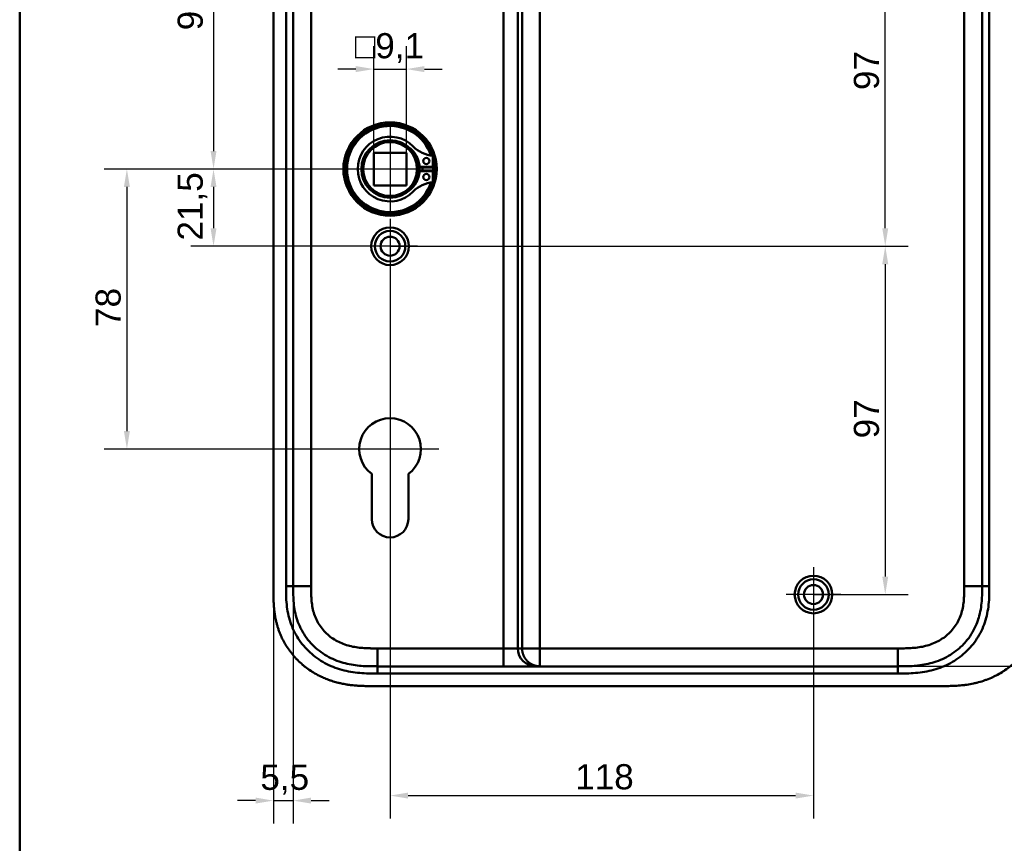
# Model space of a CAD drawing. Header units: millimetres. Extents: x 20 to 833, y 20 to 574.
# Tile 10 of 24: x 20 to 294, y 212 to 442. Entities that reach past the tile are written whole.
import ezdxf

# ---------------------------------------------------------------- set-up
doc = ezdxf.new("R2010")
doc.units = ezdxf.units.MM
doc.header["$LTSCALE"] = 2
for name, color, linetype, lineweight in [('Bemaßungen(DIN)', 7, 'Continuous', 25), ('Mittelpunktmarkierung(DIN)', 7, 'Continuous', 25), ('Sichtbare Kanten(DIN)', 7, 'Continuous', 50), ('Sichtbare tangentiale Kanten(DIN)', 7, 'Continuous', 50), ('Skizziergeometrie(DIN)', 7, 'Continuous', 50)]:
    doc.layers.add(name, color=color, linetype=linetype, lineweight=lineweight)
doc.styles.add('STANDARD-DIN~0', font='arial.ttf')
doc.dimstyles.new('CAD-LAN', dxfattribs={"dimscale": 2, "dimtxt": 3.5, "dimasz": 2.5, "dimexe": 3.175, "dimexo": 0, "dimgap": 0.8, "dimtad": 1, "dimrnd": 1e-08, "dimtxsty": 'STANDARD-DIN~0', "dimcen": 0.09, "dimdle": 10, "dimclrd": 250, "dimclre": 250, "dimclrt": 250, "dimadec": 0, "dimazin": 2, "dimtfac": 1, "dimtmove": 0, "dimatfit": 3, "dimfxl": 1, "dimtolj": 1, "dimtzin": 0, "dimlwd": 25, "dimlwe": 25, "dimarcsym": 0})

# ---------------------------------------------------------------- blocks, each defined once
blk = doc.blocks.new('Ränder Standardrahmen')
at = {"layer": 'Skizziergeometrie(DIN)', "flags": 128}
blk.add_lwpolyline([(10, 10), (10, 287), (410, 287), (410, 10), (10, 10)], dxfattribs=at)
blk = doc.blocks.new('*D8')
at = {"layer": 'Bemaßungen(DIN)', "color": 250, "linetype": 'Continuous', "lineweight": 25, "true_color": 0x3f3f3f, "transparency": 16777216}
for p, q in [((119.76, 495.43), (67.67, 495.43)), ((74.02, 490.43), (74.02, 404.93)), ((123.22, 399.93), (67.67, 399.93))]:
    blk.add_line(p, q, dxfattribs=at)
at = {"layer": 'Bemaßungen(DIN)', "color": 250, "linetype": 'Continuous', "true_color": 0x3f3f3f, "transparency": 16777216}
for points in [[(73.19, 490.43), (74.85, 490.43), (74.02, 495.43)], [(73.19, 404.93), (74.85, 404.93), (74.02, 399.93)]]:
    blk.add_solid(points, dxfattribs=at)
at = {"layer": 'Defpoints', "color": 0, "linetype": 'Continuous', "transparency": 16777216}
for p in [(119.76, 495.43), (74.02, 399.93), (123.22, 399.93)]:
    blk.add_point(p, dxfattribs=at)
at = {"layer": 'Bemaßungen(DIN)', "color": 250, "linetype": 'Continuous', "lineweight": 25, "true_color": 0x3f3f3f, "transparency": 16777216, "insert": (64.01, 438.56), "char_height": 7, "attachment_point": 1, "rotation": 90, "style": 'STANDARD-DIN~0'}
blk.add_mtext('\\A1;95,5', dxfattribs=at)
blk = doc.blocks.new('*D9')
at = {"layer": 'Bemaßungen(DIN)', "color": 250, "linetype": 'Continuous', "lineweight": 25, "true_color": 0x3f3f3f, "transparency": 16777216}
for p, q in [((123.22, 399.93), (67.67, 399.93)), ((74.02, 394.93), (74.02, 383.43)), ((123.22, 378.43), (67.67, 378.43))]:
    blk.add_line(p, q, dxfattribs=at)
at = {"layer": 'Bemaßungen(DIN)', "color": 250, "linetype": 'Continuous', "true_color": 0x3f3f3f, "transparency": 16777216}
for points in [[(73.19, 394.93), (74.85, 394.93), (74.02, 399.93)], [(73.19, 383.43), (74.85, 383.43), (74.02, 378.43)]]:
    blk.add_solid(points, dxfattribs=at)
at = {"layer": 'Defpoints', "color": 0, "linetype": 'Continuous', "transparency": 16777216}
for p in [(123.22, 399.93), (74.02, 378.43), (123.22, 378.43)]:
    blk.add_point(p, dxfattribs=at)
at = {"layer": 'Bemaßungen(DIN)', "color": 250, "linetype": 'Continuous', "lineweight": 25, "true_color": 0x3f3f3f, "transparency": 16777216, "insert": (64.01, 380), "char_height": 7, "attachment_point": 1, "rotation": 90, "style": 'STANDARD-DIN~0'}
blk.add_mtext('\\A1;21,5', dxfattribs=at)
blk = doc.blocks.new('*D11')
at = {"layer": 'Bemaßungen(DIN)', "color": 250, "linetype": 'Continuous', "lineweight": 25, "true_color": 0x3f3f3f, "transparency": 16777216}
for p, q in [((123.22, 399.93), (43.53, 399.93)), ((49.88, 394.93), (49.88, 326.93)), ((123.22, 321.93), (43.53, 321.93))]:
    blk.add_line(p, q, dxfattribs=at)
at = {"layer": 'Bemaßungen(DIN)', "color": 250, "linetype": 'Continuous', "true_color": 0x3f3f3f, "transparency": 16777216}
for points in [[(49.04, 394.93), (50.71, 394.93), (49.88, 399.93)], [(49.04, 326.93), (50.71, 326.93), (49.88, 321.93)]]:
    blk.add_solid(points, dxfattribs=at)
at = {"layer": 'Defpoints', "color": 0, "linetype": 'Continuous', "transparency": 16777216}
for p in [(123.22, 399.93), (49.88, 321.93), (123.22, 321.93)]:
    blk.add_point(p, dxfattribs=at)
at = {"layer": 'Bemaßungen(DIN)', "color": 250, "linetype": 'Continuous', "lineweight": 25, "true_color": 0x3f3f3f, "transparency": 16777216, "insert": (41.13, 355.94), "char_height": 7, "attachment_point": 1, "rotation": 90, "style": 'STANDARD-DIN~0'}
blk.add_mtext('\\A1;78', dxfattribs=at)
blk = doc.blocks.new('*D12')
at = {"layer": 'Bemaßungen(DIN)', "color": 250, "linetype": 'Continuous', "lineweight": 25, "true_color": 0x3f3f3f, "transparency": 16777216}
for p, q in [((90.72, 282.71), (90.72, 217.68)), ((96.22, 283.71), (96.22, 217.68)), ((85.72, 224.03), (80.72, 224.03)), ((90.72, 224.03), (96.22, 224.03)), ((101.22, 224.03), (106.22, 224.03))]:
    blk.add_line(p, q, dxfattribs=at)
at = {"layer": 'Bemaßungen(DIN)', "color": 250, "linetype": 'Continuous', "true_color": 0x3f3f3f, "transparency": 16777216}
for points in [[(85.72, 224.87), (85.72, 223.2), (90.72, 224.03)], [(101.22, 224.87), (101.22, 223.2), (96.22, 224.03)]]:
    blk.add_solid(points, dxfattribs=at)
at = {"layer": 'Defpoints', "color": 0, "linetype": 'Continuous', "transparency": 16777216}
for p in [(90.72, 282.71), (96.22, 283.71), (96.22, 224.03)]:
    blk.add_point(p, dxfattribs=at)
at = {"layer": 'Bemaßungen(DIN)', "color": 250, "linetype": 'Continuous', "lineweight": 25, "true_color": 0x3f3f3f, "transparency": 16777216, "insert": (87.07, 234.02), "char_height": 7, "attachment_point": 1, "style": 'STANDARD-DIN~0'}
blk.add_mtext('\\A1;5,5', dxfattribs=at)
blk = doc.blocks.new('*D13')
at = {"layer": 'Bemaßungen(DIN)', "color": 250, "linetype": 'Continuous', "lineweight": 25, "true_color": 0x3f3f3f, "transparency": 16777216}
for p, q in [((123.22, 370.78), (123.22, 219.08)), ((241.22, 273.78), (241.22, 219.08)), ((128.22, 225.43), (236.22, 225.43))]:
    blk.add_line(p, q, dxfattribs=at)
at = {"layer": 'Bemaßungen(DIN)', "color": 250, "linetype": 'Continuous', "true_color": 0x3f3f3f, "transparency": 16777216}
for points in [[(128.22, 226.26), (128.22, 224.6), (123.22, 225.43)], [(236.22, 226.26), (236.22, 224.6), (241.22, 225.43)]]:
    blk.add_solid(points, dxfattribs=at)
at = {"layer": 'Defpoints', "color": 0, "linetype": 'Continuous', "transparency": 16777216}
for p in [(123.22, 370.78), (241.22, 273.78), (241.22, 225.43)]:
    blk.add_point(p, dxfattribs=at)
at = {"layer": 'Bemaßungen(DIN)', "color": 250, "linetype": 'Continuous', "lineweight": 25, "true_color": 0x3f3f3f, "transparency": 16777216, "insert": (174.81, 234.18), "char_height": 7, "attachment_point": 1, "style": 'STANDARD-DIN~0'}
blk.add_mtext('\\A1;118', dxfattribs=at)
blk = doc.blocks.new('*D14')
at = {"layer": 'Bemaßungen(DIN)', "color": 250, "linetype": 'Continuous', "lineweight": 25, "true_color": 0x3f3f3f, "transparency": 16777216}
for p, q in [((241.22, 475.43), (267.57, 475.43)), ((261.22, 383.43), (261.22, 470.43)), ((123.22, 378.43), (267.57, 378.43))]:
    blk.add_line(p, q, dxfattribs=at)
at = {"layer": 'Bemaßungen(DIN)', "color": 250, "linetype": 'Continuous', "true_color": 0x3f3f3f, "transparency": 16777216}
for points in [[(260.39, 470.43), (262.05, 470.43), (261.22, 475.43)], [(260.39, 383.43), (262.05, 383.43), (261.22, 378.43)]]:
    blk.add_solid(points, dxfattribs=at)
at = {"layer": 'Defpoints', "color": 0, "linetype": 'Continuous', "transparency": 16777216}
for p in [(241.22, 475.43), (261.22, 475.43), (123.22, 378.43)]:
    blk.add_point(p, dxfattribs=at)
at = {"layer": 'Bemaßungen(DIN)', "color": 250, "linetype": 'Continuous', "lineweight": 25, "true_color": 0x3f3f3f, "transparency": 16777216, "insert": (252.47, 421.91), "char_height": 7, "attachment_point": 1, "rotation": 90, "style": 'STANDARD-DIN~0'}
blk.add_mtext('\\A1;97', dxfattribs=at)
blk = doc.blocks.new('*D15')
at = {"layer": 'Bemaßungen(DIN)', "color": 250, "linetype": 'Continuous', "lineweight": 25, "true_color": 0x3f3f3f, "transparency": 16777216}
for p, q in [((123.22, 378.43), (267.57, 378.43)), ((261.22, 373.43), (261.22, 286.43)), ((241.22, 281.43), (267.57, 281.43))]:
    blk.add_line(p, q, dxfattribs=at)
at = {"layer": 'Bemaßungen(DIN)', "color": 250, "linetype": 'Continuous', "true_color": 0x3f3f3f, "transparency": 16777216}
for points in [[(260.39, 373.43), (262.05, 373.43), (261.22, 378.43)], [(260.39, 286.43), (262.05, 286.43), (261.22, 281.43)]]:
    blk.add_solid(points, dxfattribs=at)
at = {"layer": 'Defpoints', "color": 0, "linetype": 'Continuous', "transparency": 16777216}
for p in [(123.22, 378.43), (241.22, 281.43), (261.22, 281.43)]:
    blk.add_point(p, dxfattribs=at)
at = {"layer": 'Bemaßungen(DIN)', "color": 250, "linetype": 'Continuous', "lineweight": 25, "true_color": 0x3f3f3f, "transparency": 16777216, "insert": (252.47, 324.91), "char_height": 7, "attachment_point": 1, "rotation": 90, "style": 'STANDARD-DIN~0'}
blk.add_mtext('\\A1;97', dxfattribs=at)
blk = doc.blocks.new('*D16')
at = {"layer": 'Bemaßungen(DIN)', "color": 250, "linetype": 'Continuous', "lineweight": 25, "true_color": 0x3f3f3f, "transparency": 16777216}
for p, q in [((118.67, 404.48), (118.67, 434.11)), ((127.77, 404.48), (127.77, 434.11)), ((113.67, 427.76), (108.67, 427.76)), ((118.67, 427.76), (127.77, 427.76)), ((132.77, 427.76), (137.77, 427.76))]:
    blk.add_line(p, q, dxfattribs=at)
at = {"layer": 'Bemaßungen(DIN)', "color": 250, "linetype": 'Continuous', "true_color": 0x3f3f3f, "transparency": 16777216}
for points in [[(113.67, 428.59), (113.67, 426.92), (118.67, 427.76)], [(132.77, 428.59), (132.77, 426.92), (127.77, 427.76)]]:
    blk.add_solid(points, dxfattribs=at)
at = {"layer": 'Defpoints', "color": 0, "linetype": 'Continuous', "transparency": 16777216}
for p in [(127.77, 427.76), (118.67, 404.48), (127.77, 404.48)]:
    blk.add_point(p, dxfattribs=at)
at = {"layer": 'Bemaßungen(DIN)', "color": 250, "linetype": 'Continuous', "lineweight": 25, "true_color": 0x3f3f3f, "transparency": 16777216, "insert": (113.45, 437.77), "char_height": 7, "attachment_point": 1, "style": 'STANDARD-DIN~0'}
blk.add_mtext('\\A1;\\fAIGDT|b0|i0;\\H7.0000;o\\fArial|b0|i0;\\H7.0000;9,1', dxfattribs=at)
blk = doc.blocks.new('*D17')
at = {"layer": 'Bemaßungen(DIN)', "color": 250, "linetype": 'Continuous', "lineweight": 25, "true_color": 0x3f3f3f, "transparency": 16777216}
for p, q in [((264.68, 495.43), (342.4, 495.43)), ((336.05, 490.43), (336.05, 266.43)), ((264.68, 261.43), (342.4, 261.43))]:
    blk.add_line(p, q, dxfattribs=at)
at = {"layer": 'Bemaßungen(DIN)', "color": 250, "linetype": 'Continuous', "true_color": 0x3f3f3f, "transparency": 16777216}
for points in [[(335.21, 490.43), (336.88, 490.43), (336.05, 495.43)], [(335.21, 266.43), (336.88, 266.43), (336.05, 261.43)]]:
    blk.add_solid(points, dxfattribs=at)
at = {"layer": 'Defpoints', "color": 0, "linetype": 'Continuous', "transparency": 16777216}
for p in [(264.68, 495.43), (264.68, 261.43), (336.05, 261.43)]:
    blk.add_point(p, dxfattribs=at)
at = {"layer": 'Bemaßungen(DIN)', "color": 250, "linetype": 'Continuous', "lineweight": 25, "true_color": 0x3f3f3f, "transparency": 16777216, "insert": (327.29, 370.65), "char_height": 7, "attachment_point": 1, "rotation": 90, "style": 'STANDARD-DIN~0'}
blk.add_mtext('\\A1;234', dxfattribs=at)

msp = doc.modelspace()

# ---------------------------------------------------------------- linework, layer by layer
at = {"layer": 'Mittelpunktmarkierung(DIN)', "linetype": 'Continuous'}
for p, q in [((123.22, 412.428), (123.22, 387.428)), ((135.72, 399.928), (110.72, 399.928)), ((123.22, 386.078), (123.22, 370.778)), ((130.87, 378.428), (115.57, 378.428)), ((123.22, 335.528), (123.22, 311.928)), ((136.82, 321.928), (109.62, 321.928)), ((241.22, 289.078), (241.22, 273.778)), ((248.87, 281.428), (233.57, 281.428))]:
    msp.add_line(p, q, dxfattribs=at)
at = {"layer": 'Sichtbare Kanten(DIN)'}
for p, q in [((90.72, 474.144), (90.72, 282.713)), ((118.67, 404.478), (127.77, 404.478)), ((118.67, 395.378), (118.67, 404.478)), ((127.77, 404.478), (127.77, 395.378)), ((135.178, 403.569), (135.178, 400.545)), ((135.178, 400.545), (131.478, 400.545)), ((131.478, 399.312), (135.178, 399.312)), ((135.178, 399.312), (135.178, 396.288)), ((118.67, 395.378), (127.77, 395.378)), ((118.12, 302.435), (118.125, 315.001)), ((128.325, 315.007), (128.32, 302.432)), ((119.758, 261.428), (119.747, 261.428)), ((119.758, 261.428), (154.85, 261.428)), ((154.85, 261.428), (163.817, 261.428)), ((163.817, 261.428), (164.993, 261.428)), ((164.993, 261.428), (264.682, 261.428)), ((118.759, 255.928), (276.681, 255.928))]:
    msp.add_line(p, q, dxfattribs=at)
for centre, radius in [((123.22, 399.928), 13), ((123.22, 399.928), 12.5), ((123.22, 399.928), 8), ((123.22, 399.928), 7.5), ((133.328, 402.16), 0.85), ((133.328, 397.697), 0.85), ((123.22, 378.428), 5.25), ((123.22, 378.428), 4.25), ((123.22, 378.428), 2.65), ((241.22, 281.428), 5.25), ((241.22, 281.428), 4.25), ((241.22, 281.428), 2.65)]:
    msp.add_circle(centre, radius, dxfattribs=at)
for centre, radius, start, end in [((123.22, 399.928), 12, 18.17213, 341.82787), ((123.22, 399.928), 9.017, 44.1409, 315.8591), ((135.918, 412.251), 8.678, 224.1409, 265.03295), ((123.954, 399.928), 7.55, 4.68501, 54.3129), ((123.22, 399.928), 8.2, 333.63056, 26.36944), ((123.22, 399.928), 12, 355.21102, 4.78898), ((123.954, 399.928), 7.55, 305.6871, 355.31499), ((123.22, 399.928), 9, 356.0711, 3.9289), ((135.918, 387.605), 8.678, 94.96705, 135.8591), ((123.22, 321.928), 8.6, 306.40888, 233.66516), ((123.22, 302.434), 5.1, 179.97961, 359.97961)]:
    msp.add_arc(centre, radius, start, end, dxfattribs=at)
for points in [[(96.22, 283.713), (96.22, 378.428), (96.22, 473.144)], [(288.22, 473.144), (288.22, 378.428), (288.22, 283.713)]]:
    msp.add_open_spline(points, degree=2, dxfattribs=at)
for points, knots in [([(90.72, 282.713), (90.72, 282.414), (90.72, 281.815), (90.726, 281.062), (90.739, 280.305), (90.756, 279.697), (90.79, 278.934), (90.828, 278.322), (90.903, 277.404), (91.005, 276.484), (91.193, 275.259), (91.376, 274.345), (91.593, 273.438), (91.756, 272.837), (91.983, 272.092), (92.183, 271.5), (92.456, 270.77), (92.693, 270.192), (93.075, 269.337), (93.493, 268.499), (94.186, 267.276), (94.871, 266.23), (95.805, 264.982), (96.613, 264.03), (97.694, 262.907), (98.612, 262.062), (99.819, 261.079), (100.83, 260.351), (102.145, 259.518), (103.235, 258.914), (104.496, 258.309), (105.355, 257.946), (106.226, 257.616), (106.813, 257.412), (107.7, 257.131), (108.597, 256.883), (109.803, 256.605), (110.715, 256.435), (111.629, 256.294), (112.24, 256.214), (113.003, 256.131), (113.614, 256.076), (114.377, 256.022), (114.986, 255.989), (115.899, 255.954), (117.11, 255.929), (118.162, 255.928), (118.759, 255.928)], [-0.99999789, -0.99999789, -0.99999789, -0.99999789, -0.9791648, -0.9583317, -0.94791516, -0.92708206, -0.91666552, -0.89583243, -0.88541588, -0.85416624, -0.83333315, -0.80208351, -0.79166696, -0.77083387, -0.76041733, -0.73958423, -0.72916769, -0.70833459, -0.69791805, -0.66666841, -0.64583532, -0.60416913, -0.58333604, -0.54166985, -0.52083676, -0.47917058, -0.45833749, -0.4166713, -0.39583821, -0.35417202, -0.33333893, -0.30208929, -0.29167275, -0.27083965, -0.26042311, -0.22917347, -0.20834038, -0.17709074, -0.16667419, -0.1458411, -0.13542455, -0.11459146, -0.10417491, -0.08334182, -0.07292528, -0.04167564, -0.00000945, -0.00000945, -0.00000945, -0.00000945]), ([(119.747, 261.428), (119.117, 261.428), (118.472, 261.429), (117.823, 261.439), (117.136, 261.449), (116.444, 261.471), (115.754, 261.513), (115.023, 261.557), (114.293, 261.624), (113.57, 261.72), (112.807, 261.82), (112.05, 261.953), (111.302, 262.124), (110.519, 262.302), (109.745, 262.522), (108.99, 262.784), (108.208, 263.055), (107.446, 263.372), (106.71, 263.733), (105.958, 264.102), (105.233, 264.518), (104.539, 264.98), (103.839, 265.445), (103.17, 265.957), (102.534, 266.517), (101.898, 267.078), (101.298, 267.686), (100.748, 268.328), (100.193, 268.976), (99.686, 269.661), (99.233, 270.376), (98.778, 271.094), (98.376, 271.841), (98.029, 272.61), (97.685, 273.375), (97.395, 274.162), (97.16, 274.955), (96.926, 275.745), (96.748, 276.53), (96.612, 277.322), (96.481, 278.084), (96.391, 278.852), (96.331, 279.629), (96.275, 280.344), (96.247, 281.067), (96.233, 281.789), (96.22, 282.438), (96.22, 283.085), (96.22, 283.713)], [0, 0, 0, 0, 0.1902217, 0.1902217, 0.1902217, 0.3910459, 0.3910459, 0.3910459, 0.6037782, 0.6037782, 0.6037782, 0.8282217, 0.8282217, 0.8282217, 1.0633883, 1.0633883, 1.0633883, 1.3072782, 1.3072782, 1.3072782, 1.5568293, 1.5568293, 1.5568293, 1.8081601, 1.8081601, 1.8081601, 2.0594434, 2.0594434, 2.0594434, 2.3133314, 2.3133314, 2.3133314, 2.5680226, 2.5680226, 2.5680226, 2.8214462, 2.8214462, 2.8214462, 3.0739819, 3.0739819, 3.0739819, 3.3167289, 3.3167289, 3.3167289, 3.5398143, 3.5398143, 3.5398143, 3.7401487, 3.7401487, 3.7401487, 3.7401487]), ([(288.22, 283.713), (288.22, 283.071), (288.221, 282.429), (288.207, 281.744), (288.192, 280.974), (288.163, 280.298), (288.106, 279.581), (288.045, 278.81), (287.955, 278.054), (287.823, 277.293), (287.686, 276.496), (287.505, 275.711), (287.278, 274.948), (287.264, 274.899), (287.249, 274.849), (287.233, 274.798), (287.002, 274.042), (286.727, 273.31), (286.406, 272.598), (286.058, 271.828), (285.655, 271.081), (285.202, 270.367), (284.747, 269.651), (284.239, 268.965), (283.685, 268.32), (283.271, 267.837), (282.83, 267.375), (282.366, 266.937), (282.212, 266.791), (282.055, 266.648), (281.897, 266.509), (281.266, 265.954), (280.594, 265.44), (279.892, 264.974), (279.197, 264.512), (278.47, 264.096), (277.721, 263.728), (276.982, 263.366), (276.22, 263.05), (275.443, 262.781), (274.686, 262.519), (273.916, 262.301), (273.135, 262.123), (272.388, 261.953), (271.637, 261.821), (270.877, 261.72), (270.153, 261.625), (269.439, 261.559), (268.687, 261.513), (268.333, 261.492), (267.992, 261.476), (267.643, 261.464), (266.809, 261.435), (265.985, 261.429), (265.161, 261.429), (265.001, 261.428), (264.842, 261.428), (264.682, 261.428)], [0.0000027, 0.0000027, 0.0000027, 0.0000027, 0.1925219, 0.1925219, 0.1925219, 0.4089719, 0.4089719, 0.4089719, 0.6416932, 0.6416932, 0.6416932, 0.885175, 0.885175, 0.885175, 0.9007934, 0.9007934, 0.9007934, 1.135805, 1.135805, 1.135805, 1.3901448, 1.3901448, 1.3901448, 1.6455397, 1.6455397, 1.6455397, 1.8367287, 1.8367287, 1.8367287, 1.9003445, 1.9003445, 1.9003445, 2.1535344, 2.1535344, 2.1535344, 2.404441, 2.404441, 2.404441, 2.6518499, 2.6518499, 2.6518499, 2.8926284, 2.8926284, 2.8926284, 3.1231828, 3.1231828, 3.1231828, 3.3427033, 3.3427033, 3.3427033, 3.4462223, 3.4462223, 3.4462223, 3.6934044, 3.6934044, 3.6934044, 3.7412921, 3.7412921, 3.7412921, 3.7412921]), ([(276.681, 255.928), (277.276, 255.928), (278.474, 255.929), (279.991, 255.965), (281.518, 256.046), (282.748, 256.155), (284.287, 256.357), (285.519, 256.576), (287.051, 256.932), (288.267, 257.284), (289.766, 257.81), (290.944, 258.303), (292.382, 259.006), (293.499, 259.638), (294.846, 260.512), (295.88, 261.277), (297.108, 262.309), (298.037, 263.193), (299.121, 264.363), (299.925, 265.348), (300.844, 266.633), (301.508, 267.7), (302.247, 269.073), (302.763, 270.2), (303.316, 271.633), (303.683, 272.797), (304.054, 274.263), (304.282, 275.442), (304.491, 276.916), (304.602, 278.092), (304.684, 279.553), (304.72, 281.002), (304.72, 282.145), (304.72, 282.713)], [-0.99999768, -0.99999768, -0.99999768, -0.99999768, -0.95833111, -0.91666454, -0.89583125, -0.85416468, -0.8333314, -0.79166483, -0.77083154, -0.72916497, -0.70833169, -0.66666512, -0.64583183, -0.60416526, -0.58333198, -0.54166541, -0.52083212, -0.47916555, -0.45833227, -0.4166657, -0.39583241, -0.35416584, -0.33333256, -0.29166599, -0.2708327, -0.22916613, -0.20833285, -0.16666628, -0.14583299, -0.10416642, -0.08333314, -0.04166657, -0.00000215, -0.00000215, -0.00000215, -0.00000215])]:
    msp.add_open_spline(points, degree=3, knots=knots, dxfattribs=at)
at = {"layer": 'Sichtbare tangentiale Kanten(DIN)'}
for p, q in [((154.85, 490.428), (154.85, 266.428)), ((158.835, 266.428), (158.835, 490.428)), ((160.012, 490.428), (160.012, 266.428)), ((164.993, 266.428), (164.993, 490.428)), ((96.22, 283.713), (94.22, 283.713)), ((96.22, 283.713), (101.22, 283.713)), ((283.22, 283.713), (288.22, 283.713)), ((288.22, 283.713), (290.22, 283.713)), ((119.747, 261.428), (119.747, 266.428)), ((154.85, 266.428), (119.747, 266.428)), ((158.835, 266.428), (154.85, 266.428)), ((154.85, 266.428), (154.85, 261.428)), ((160.012, 266.428), (158.835, 266.428)), ((160.012, 266.428), (164.993, 266.428)), ((264.682, 266.428), (164.993, 266.428)), ((164.993, 266.428), (164.993, 261.428)), ((264.682, 266.428), (264.682, 261.428)), ((119.758, 261.428), (119.758, 259.429)), ((264.682, 261.428), (264.682, 259.428))]:
    msp.add_line(p, q, dxfattribs=at)
for points, degree in [([(94.22, 283.713), (94.22, 346.856), (94.22, 410), (94.22, 473.144)], 3), ([(101.22, 283.713), (101.22, 346.856), (101.22, 410), (101.22, 473.144)], 3), ([(283.22, 473.144), (283.22, 410), (283.22, 346.857), (283.22, 283.713)], 3), ([(290.22, 473.144), (290.22, 410), (290.22, 346.857), (290.22, 283.713)], 3), ([(163.817, 261.428), (161.066, 261.428), (158.835, 263.667), (158.835, 266.428)], 3), ([(164.993, 261.428), (164.89, 261.428), (164.685, 261.434), (164.381, 261.457), (163.985, 261.518), (163.507, 261.642), (163.049, 261.811), (162.613, 262.022), (162.201, 262.273), (161.817, 262.561), (161.463, 262.885), (161.14, 263.241), (160.853, 263.626), (160.603, 264.039), (160.392, 264.477), (160.224, 264.937), (160.101, 265.416), (160.04, 265.814), (160.017, 266.119), (160.012, 266.325), (160.012, 266.428)], 5), ([(264.682, 259.428), (216.374, 259.428), (168.066, 259.428), (119.758, 259.429)], 3)]:
    msp.add_open_spline(points, degree=degree, dxfattribs=at)
for points, knots in [([(119.758, 259.429), (119.543, 259.429), (119.327, 259.429), (119.112, 259.429), (118.911, 259.429), (118.71, 259.43), (118.509, 259.431), (118.408, 259.432), (118.307, 259.433), (118.207, 259.434), (117.912, 259.437), (117.617, 259.441), (117.302, 259.449), (117.295, 259.449), (117.287, 259.449), (117.28, 259.449), (116.396, 259.47), (115.597, 259.509), (114.789, 259.577), (114.774, 259.579), (114.76, 259.58), (114.746, 259.581), (113.923, 259.651), (113.094, 259.753), (112.271, 259.893), (112.263, 259.895), (112.255, 259.896), (112.247, 259.897), (111.42, 260.039), (110.598, 260.219), (109.785, 260.443), (109.779, 260.445), (109.772, 260.447), (109.766, 260.448), (108.127, 260.902), (106.525, 261.54), (105.051, 262.339), (103.572, 263.142), (102.155, 264.146), (100.909, 265.289), (99.673, 266.423), (98.564, 267.731), (97.653, 269.135), (96.744, 270.536), (96.006, 272.071), (95.471, 273.664), (95.469, 273.668), (95.468, 273.672), (95.467, 273.676), (95.198, 274.476), (94.978, 275.297), (94.806, 276.119), (94.804, 276.126), (94.803, 276.133), (94.801, 276.139), (94.629, 276.964), (94.501, 277.803), (94.413, 278.633), (94.412, 278.647), (94.41, 278.661), (94.409, 278.674), (94.323, 279.493), (94.273, 280.31), (94.247, 281.186), (94.246, 281.199), (94.246, 281.211), (94.246, 281.224), (94.22, 282.078), (94.22, 282.895), (94.22, 283.713)], [0, 0, 0, 0, 0.0646507, 0.0646507, 0.0646507, 0.1249969, 0.1249969, 0.1249969, 0.15517, 0.15517, 0.15517, 0.2436497, 0.2436497, 0.2436497, 0.2456893, 0.2456893, 0.2456893, 0.492996, 0.492996, 0.492996, 0.4974066, 0.4974066, 0.4974066, 0.748902, 0.748902, 0.748902, 0.7513151, 0.7513151, 0.7513151, 1.0041249, 1.0041249, 1.0041249, 1.0061194, 1.0061194, 1.0061194, 1.5162083, 1.5162083, 1.5162083, 2.0281632, 2.0281632, 2.0281632, 2.536105, 2.536105, 2.536105, 3.0426684, 3.0426684, 3.0426684, 3.0439581, 3.0439581, 3.0439581, 3.2980848, 3.2980848, 3.2980848, 3.3001542, 3.3001542, 3.3001542, 3.554844, 3.554844, 3.554844, 3.5590877, 3.5590877, 3.5590877, 3.810454, 3.810454, 3.810454, 3.8140987, 3.8140987, 3.8140987, 4.0593595, 4.0593595, 4.0593595, 4.0593595]), ([(119.747, 266.428), (119.512, 266.428), (119.277, 266.428), (119.042, 266.429), (118.966, 266.429), (118.889, 266.429), (118.813, 266.43), (118.737, 266.43), (118.661, 266.43), (118.585, 266.431), (118.433, 266.432), (118.281, 266.433), (118.129, 266.435), (118.052, 266.436), (117.976, 266.437), (117.9, 266.438), (117.747, 266.44), (117.593, 266.443), (117.439, 266.447), (117.362, 266.449), (117.285, 266.451), (117.208, 266.453), (117.131, 266.456), (117.055, 266.458), (116.975, 266.461), (116.662, 266.472), (116.364, 266.485), (116.056, 266.504), (116.049, 266.504), (116.042, 266.505), (116.035, 266.505), (115.414, 266.543), (114.821, 266.598), (114.225, 266.676), (114.216, 266.678), (114.207, 266.679), (114.198, 266.68), (113.597, 266.76), (113.003, 266.864), (112.413, 266.999), (112.407, 267), (112.402, 267.001), (112.397, 267.002), (111.8, 267.139), (111.207, 267.307), (110.63, 267.507), (110.626, 267.508), (110.623, 267.51), (110.62, 267.511), (110.038, 267.713), (109.462, 267.952), (108.908, 268.224), (108.355, 268.496), (107.817, 268.805), (107.303, 269.146), (106.791, 269.487), (106.299, 269.864), (105.838, 270.27), (105.378, 270.676), (104.943, 271.117), (104.544, 271.582), (104.147, 272.046), (103.781, 272.54), (103.455, 273.055), (103.13, 273.567), (102.839, 274.107), (102.59, 274.659), (102.342, 275.211), (102.13, 275.784), (101.958, 276.364), (101.956, 276.368), (101.955, 276.372), (101.954, 276.377), (101.782, 276.956), (101.647, 277.547), (101.544, 278.141), (101.543, 278.15), (101.541, 278.158), (101.54, 278.167), (101.438, 278.764), (101.366, 279.366), (101.317, 279.992), (101.317, 280), (101.316, 280.007), (101.316, 280.014), (101.292, 280.326), (101.274, 280.627), (101.261, 280.936), (101.247, 281.253), (101.238, 281.569), (101.232, 281.884), (101.22, 282.495), (101.22, 283.105), (101.22, 283.713)], [3.8795396, 3.8795396, 3.8795396, 3.8795396, 3.9500796, 3.9500796, 3.9500796, 3.9729083, 3.9729083, 3.9729083, 3.9957369, 3.9957369, 3.9957369, 4.0413942, 4.0413942, 4.0413942, 4.0642228, 4.0642228, 4.0642228, 4.1103649, 4.1103649, 4.1103649, 4.1334359, 4.1334359, 4.1334359, 4.1565069, 4.1565069, 4.1565069, 4.2466916, 4.2466916, 4.2466916, 4.2487909, 4.2487909, 4.2487909, 4.4301197, 4.4301197, 4.4301197, 4.4328324, 4.4328324, 4.4328324, 4.6153934, 4.6153934, 4.6153934, 4.6170091, 4.6170091, 4.6170091, 4.8015249, 4.8015249, 4.8015249, 4.802599, 4.802599, 4.802599, 4.9886467, 4.9886467, 4.9886467, 5.1742372, 5.1742372, 5.1742372, 5.3593337, 5.3593337, 5.3593337, 5.5439566, 5.5439566, 5.5439566, 5.7276859, 5.7276859, 5.7276859, 5.9107052, 5.9107052, 5.9107052, 6.0936617, 6.0936617, 6.0936617, 6.0950038, 6.0950038, 6.0950038, 6.2776503, 6.2776503, 6.2776503, 6.2802935, 6.2802935, 6.2802935, 6.4638632, 6.4638632, 6.4638632, 6.4660269, 6.4660269, 6.4660269, 6.5574768, 6.5574768, 6.5574768, 6.6515247, 6.6515247, 6.6515247, 6.8339614, 6.8339614, 6.8339614, 6.8339614]), ([(283.22, 283.713), (283.22, 283.469), (283.22, 283.225), (283.22, 282.981), (283.219, 282.835), (283.218, 282.688), (283.217, 282.542), (283.217, 282.469), (283.216, 282.395), (283.215, 282.322), (283.214, 282.249), (283.213, 282.176), (283.212, 282.103), (283.211, 282.029), (283.21, 281.956), (283.209, 281.883), (283.203, 281.57), (283.194, 281.257), (283.18, 280.937), (283.166, 280.625), (283.149, 280.323), (283.124, 280.012), (283.124, 280.004), (283.123, 279.997), (283.123, 279.99), (283.074, 279.363), (283.002, 278.761), (282.9, 278.163), (282.898, 278.155), (282.897, 278.146), (282.895, 278.138), (282.792, 277.543), (282.657, 276.951), (282.485, 276.372), (282.484, 276.367), (282.483, 276.363), (282.481, 276.359), (282.309, 275.779), (282.097, 275.205), (281.847, 274.653), (281.598, 274.101), (281.307, 273.561), (280.982, 273.048), (280.655, 272.534), (280.288, 272.039), (279.891, 271.576), (279.491, 271.11), (279.056, 270.67), (278.595, 270.264), (278.133, 269.857), (277.641, 269.48), (277.128, 269.14), (276.614, 268.799), (276.074, 268.49), (275.521, 268.219), (274.966, 267.947), (274.39, 267.708), (273.808, 267.506), (273.804, 267.505), (273.801, 267.504), (273.798, 267.503), (273.22, 267.303), (272.626, 267.135), (272.029, 266.999), (272.023, 266.998), (272.018, 266.997), (272.013, 266.995), (271.422, 266.861), (270.828, 266.758), (270.226, 266.678), (270.217, 266.677), (270.209, 266.675), (270.2, 266.674), (269.603, 266.596), (269.009, 266.542), (268.388, 266.504), (268.381, 266.504), (268.374, 266.503), (268.367, 266.503), (268.058, 266.484), (267.761, 266.471), (267.456, 266.46), (267.143, 266.45), (266.832, 266.443), (266.521, 266.438), (265.906, 266.428), (265.294, 266.428), (264.682, 266.428)], [0, 0, 0, 0, 0.073129, 0.073129, 0.073129, 0.1170868, 0.1170868, 0.1170868, 0.1390657, 0.1390657, 0.1390657, 0.1610445, 0.1610445, 0.1610445, 0.1830156, 0.1830156, 0.1830156, 0.2767014, 0.2767014, 0.2767014, 0.3682123, 0.3682123, 0.3682123, 0.3703794, 0.3703794, 0.3703794, 0.5540752, 0.5540752, 0.5540752, 0.5567155, 0.5567155, 0.5567155, 0.7394794, 0.7394794, 0.7394794, 0.7408245, 0.7408245, 0.7408245, 0.9239048, 0.9239048, 0.9239048, 1.1070533, 1.1070533, 1.1070533, 1.2909149, 1.2909149, 1.2909149, 1.4756691, 1.4756691, 1.4756691, 1.6608929, 1.6608929, 1.6608929, 1.8466086, 1.8466086, 1.8466086, 2.0327825, 2.0327825, 2.0327825, 2.033862, 2.033862, 2.033862, 2.2184979, 2.2184979, 2.2184979, 2.2201221, 2.2201221, 2.2201221, 2.4027955, 2.4027955, 2.4027955, 2.4055233, 2.4055233, 2.4055233, 2.586959, 2.586959, 2.586959, 2.5890725, 2.5890725, 2.5890725, 2.6793073, 2.6793073, 2.6793073, 2.7720151, 2.7720151, 2.7720151, 2.9555879, 2.9555879, 2.9555879, 2.9555879]), ([(290.22, 283.713), (290.22, 283.59), (290.22, 283.468), (290.22, 283.244), (290.22, 283.143), (290.219, 282.941), (290.219, 282.84), (290.216, 282.234), (290.21, 281.729), (290.195, 281.224)], [0, 0, 0, 0, 0.03676501, 0.03676501, 0.06707453, 0.06707453, 0.09738405, 0.09738405, 0.24893164, 0.24893164, 0.24893164, 0.24893164]), ([(290.195, 281.224), (290.168, 280.311), (290.117, 279.493), (290.031, 278.674), (290.03, 278.661), (290.028, 278.647), (290.027, 278.633), (289.939, 277.803), (289.811, 276.964), (289.639, 276.139), (289.638, 276.133), (289.636, 276.126), (289.635, 276.119), (289.462, 275.297), (289.242, 274.476), (288.974, 273.676), (288.972, 273.672), (288.971, 273.668), (288.97, 273.664), (288.434, 272.071), (287.697, 270.536), (286.788, 269.135), (285.877, 267.731), (284.768, 266.423), (283.531, 265.289), (282.285, 264.146), (280.868, 263.142), (279.389, 262.339), (277.915, 261.54), (276.314, 260.902), (274.674, 260.448), (274.668, 260.447), (274.662, 260.445), (274.655, 260.443), (273.843, 260.219), (273.02, 260.039), (272.193, 259.897), (272.185, 259.896), (272.177, 259.895), (272.169, 259.893), (271.346, 259.753), (270.517, 259.651), (269.695, 259.581), (269.68, 259.58), (269.666, 259.579), (269.651, 259.577), (268.843, 259.509), (268.045, 259.47), (267.179, 259.449), (267.166, 259.449), (267.152, 259.449), (267.138, 259.448), (266.294, 259.429), (265.488, 259.428), (264.682, 259.428)], [0.2489316, 0.2489316, 0.2489316, 0.2489316, 0.5002989, 0.5002989, 0.5002989, 0.5045423, 0.5045423, 0.5045423, 0.7592332, 0.7592332, 0.7592332, 0.7613025, 0.7613025, 0.7613025, 1.01543, 1.01543, 1.01543, 1.0167198, 1.0167198, 1.0167198, 1.5232849, 1.5232849, 1.5232849, 2.0312283, 2.0312283, 2.0312283, 2.5431846, 2.5431846, 2.5431846, 3.0532744, 3.0532744, 3.0532744, 3.0552733, 3.0552733, 3.0552733, 3.3080792, 3.3080792, 3.3080792, 3.3104825, 3.3104825, 3.3104825, 3.5619885, 3.5619885, 3.5619885, 3.5664026, 3.5664026, 3.5664026, 3.8137067, 3.8137067, 3.8137067, 3.8175992, 3.8175992, 3.8175992, 4.0593829, 4.0593829, 4.0593829, 4.0593829])]:
    msp.add_open_spline(points, degree=3, knots=knots, dxfattribs=at)

# ---------------------------------------------------------------- block references
at = {"xscale": 2, "yscale": 2, "zscale": 2}
msp.add_blockref('Ränder Standardrahmen', (0, 0), dxfattribs=at)

# ---------------------------------------------------------------- dimensions: what is measured, and where the dimension line sits
at = {"layer": 'Bemaßungen(DIN)', "color": 250, "linetype": 'Continuous', "lineweight": 25, "true_color": 0x3f3f3f}
for base, p1, p2, angle, override, picture, middle in [((74.02, 399.928), (119.758, 495.428), (123.22, 399.928), 90, {"dimgap": 0.8, "dimdec": 2, "dimtol": 0, "dimlim": 0, "dimtp": 0, "dimtm": 0, "dimtdec": 2, "dimtofl": 0, "dimatfit": 1}, '*D8', (74.02, 447.678)), ((336.047, 261.428), (264.682, 495.428), (264.682, 261.428), 90, {"dimgap": 0.8, "dimdec": 2, "dimtol": 0, "dimlim": 0, "dimtp": 0, "dimtm": 0, "dimtdec": 2, "dimtofl": 0, "dimatfit": 1}, '*D17', (336.047, 378.428)), ((261.22, 475.428), (123.22, 378.428), (241.22, 475.428), 90, {"dimgap": 0.8, "dimdec": 2, "dimtol": 0, "dimlim": 0, "dimtp": 0, "dimtm": 0, "dimtdec": 2, "dimtofl": 0, "dimatfit": 1}, '*D14', (261.22, 426.928)), ((49.876, 321.928), (123.22, 399.928), (123.22, 321.928), 90, {"dimgap": 0.8, "dimdec": 2, "dimtol": 0, "dimlim": 0, "dimtp": 0, "dimtm": 0, "dimtdec": 2, "dimtofl": 0, "dimatfit": 1}, '*D11', (49.876, 360.928)), ((74.02, 378.428), (123.22, 399.928), (123.22, 378.428), 90, {"dimgap": 0.8, "dimdec": 2, "dimtol": 0, "dimlim": 0, "dimtp": 0, "dimtm": 0, "dimtdec": 2, "dimtofl": 0, "dimatfit": 1}, '*D9', (74.02, 389.178)), ((261.22, 281.428), (123.22, 378.428), (241.22, 281.428), 90, {"dimgap": 0.8, "dimdec": 2, "dimtol": 0, "dimlim": 0, "dimtp": 0, "dimtm": 0, "dimtdec": 2, "dimtofl": 0, "dimatfit": 1}, '*D15', (261.22, 329.928)), ((241.22, 225.428), (123.22, 370.778), (241.22, 273.778), 180, {"dimgap": 0.8, "dimdec": 2, "dimtol": 0, "dimlim": 0, "dimtp": 0, "dimtm": 0, "dimtdec": 2, "dimtofl": 0, "dimatfit": 1}, '*D13', (182.22, 225.428)), ((96.22, 224.035), (90.72, 282.713), (96.22, 283.713), 180, {"dimgap": 0.8, "dimdec": 2, "dimtol": 0, "dimlim": 0, "dimtp": 0, "dimtm": 0, "dimtdec": 2, "dimtofl": 1, "dimatfit": 1}, '*D12', (93.47, 224.035))]:
    dim = msp.add_linear_dim(base=base, p1=p1, p2=p2, angle=angle, dimstyle='CAD-LAN', override=override, dxfattribs=at)
    dim.commit()
    dim.dimension.update_dxf_attribs({"geometry": picture, "text_midpoint": middle, "dimtype": 160})
dim = msp.add_linear_dim(base=(127.77, 427.756), p1=(118.67, 404.478), p2=(127.77, 404.478), angle=180, text='\\fAIGDT|b0|i0;\\H7.0000;o\\fArial|b0|i0;\\H7.0000;<>', dimstyle='CAD-LAN', override={"dimgap": 0.8, "dimdec": 2, "dimtol": 0, "dimlim": 0, "dimtp": 0, "dimtm": 0, "dimtdec": 2, "dimtofl": 1, "dimatfit": 1}, dxfattribs=at)
dim.commit()
dim.dimension.update_dxf_attribs({"geometry": '*D16', "text_midpoint": (123.22, 427.756), "dimtype": 160})

doc.saveas('drawing.dxf')
